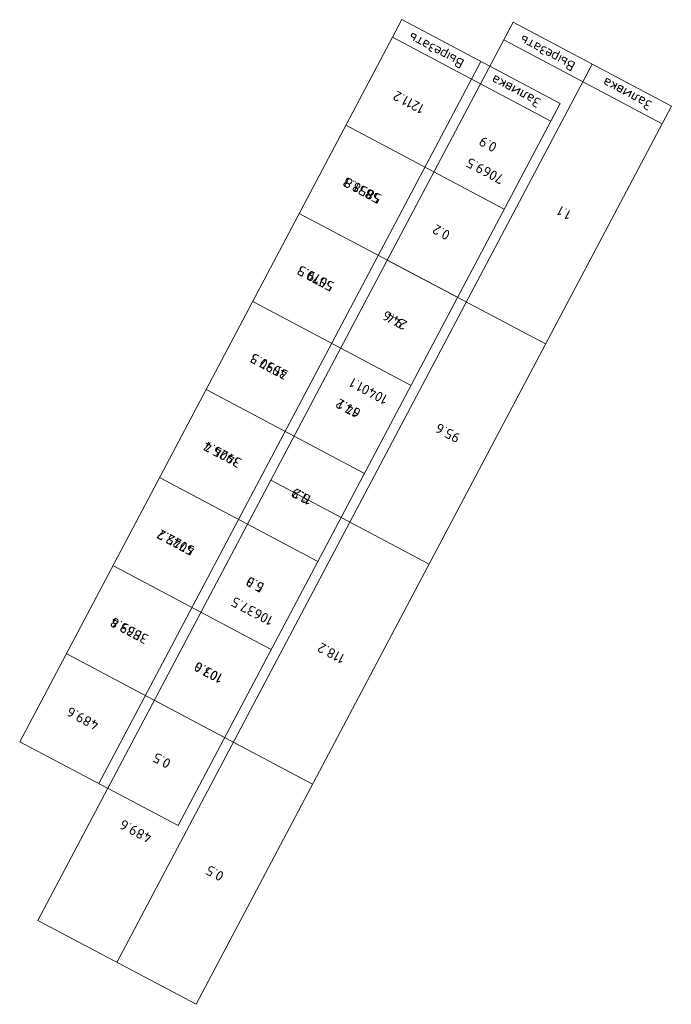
# Model space of a CAD drawing. Header units: millimetres. Extents: x -50987266 to 2610517, y -212233 to 51153522.
# Tile 1 of 174: x -50865773 to -50865642, y 51153325 to 51153522. Entities that reach past the tile are written whole.
import ezdxf
from ezdxf.enums import TextEntityAlignment as Align

# ---------------------------------------------------------------- set-up
doc = ezdxf.new("R2010")
doc.units = ezdxf.units.MM
doc.layers.add('S - LINE', color=7, linetype='Continuous', lineweight=15)
doc.layers.add('TOPO$0$EW-TABLE', color=1, linetype='Continuous', true_color=0xff0000)
doc.styles.add('TOPO$0$Bm431', font='txt', dxfattribs={"height": 2})
doc.styles.add('TOPO$0$Standard', font='simplex.shx')

# ---------------------------------------------------------------- blocks, each defined once
blk = doc.blocks.new('*T295')
at = {"layer": 'TOPO$0$EW-TABLE', "color": 0, "linetype": 'ByBlock', "lineweight": -2, "transparency": 16777216}
for p, q in [((-0.03185, 0.01677), (0.04456, 0.16189)), ((0.07641, 0.14511), (0.04456, 0.16189)), ((0.07455, 0.14157), (0.04269, 0.15835)), ((-0.01593, 0.00839), (0.06048, 0.1535)), ((0, 0), (0.07641, 0.14511)), ((0.06523, 0.12388), (0.03337, 0.14065)), ((0.05591, 0.10618), (0.02406, 0.12295)), ((0.04659, 0.08848), (0.01474, 0.10526)), ((0.03727, 0.07079), (0.00542, 0.08756)), ((0.02795, 0.05309), (-0.0039, 0.06986)), ((0.01864, 0.03539), (-0.01322, 0.05217)), ((0.00932, 0.0177), (-0.02254, 0.03447)), ((0, 0), (-0.03185, 0.01677))]:
    blk.add_line(p, q, dxfattribs=at)
at = {"layer": 'TOPO$0$EW-TABLE', "transparency": 16777216, "char_height": 0.002, "width": 0.01788, "attachment_point": 5, "rotation": 152.2308, "style": 'TOPO$0$Standard'}
for s, insert in [('Вырезать', (0.05159, 0.15592)), ('Заливка', (0.06751, 0.14754)), ('1211.2', (0.046, 0.1453)), ('0.9', (0.06192, 0.13692)), ('5831.8', (0.03668, 0.12761)), ('0.2', (0.0526, 0.11922)), ('5519.5', (0.02736, 0.10991)), ('9.4', (0.04329, 0.10152)), ('4030.3', (0.01804, 0.09221)), ('17.1', (0.03397, 0.08383)), ('3925.7', (0.00872, 0.07452)), ('6.2', (0.02465, 0.06613)), ('4742.7', (-0.00059, 0.05682)), ('5.3', (0.01533, 0.04843)), ('3539.8', (-0.00991, 0.03912)), ('103.6', (0.00601, 0.03074)), ('489.6', (-0.01923, 0.02143)), ('0.5', (-0.0033, 0.01304))]:
    blk.add_mtext(s, dxfattribs=dict(at, insert=insert))
blk = doc.blocks.new('*T312')
at = {"layer": 'TOPO$0$EW-TABLE', "color": 0, "linetype": 'ByBlock', "lineweight": -2, "transparency": 16777216}
for p, q in [((-0.03185, 0.01677), (0.04456, 0.16189)), ((0.07641, 0.14511), (0.04456, 0.16189)), ((0.07455, 0.14157), (0.04269, 0.15835)), ((-0.01593, 0.00839), (0.06048, 0.1535)), ((0, 0), (0.07641, 0.14511)), ((0.06523, 0.12388), (0.03337, 0.14065)), ((0.05591, 0.10618), (0.02406, 0.12295)), ((0.04659, 0.08848), (0.01474, 0.10526)), ((0.03727, 0.07079), (0.00542, 0.08756)), ((0.02795, 0.05309), (-0.0039, 0.06986)), ((0.01864, 0.03539), (-0.01322, 0.05217)), ((0.00932, 0.0177), (-0.02254, 0.03447)), ((0, 0), (-0.03185, 0.01677))]:
    blk.add_line(p, q, dxfattribs=at)
at = {"layer": 'TOPO$0$EW-TABLE', "transparency": 16777216, "char_height": 0.002, "width": 0.01788, "attachment_point": 5, "rotation": 152.2308, "style": 'TOPO$0$Standard'}
for s, insert in [('Вырезать', (0.05159, 0.15592)), ('Заливка', (0.06751, 0.14754)), ('1211.2', (0.046, 0.1453)), ('0.9', (0.06192, 0.13692)), ('5858.3', (0.03668, 0.12761)), ('0.2', (0.0526, 0.11922)), ('5070.3', (0.02736, 0.10991)), ('24.6', (0.04329, 0.10152)), ('3597.5', (0.01804, 0.09221)), ('64.2', (0.03397, 0.08383)), ('3404.4', (0.00872, 0.07452)), ('11.9', (0.02465, 0.06613)), ('5025.2', (-0.00059, 0.05682)), ('6.0', (0.01533, 0.04843)), ('3863.4', (-0.00991, 0.03912)), ('107.0', (0.00601, 0.03074)), ('489.6', (-0.01923, 0.02143)), ('0.5', (-0.0033, 0.01304))]:
    blk.add_mtext(s, dxfattribs=dict(at, insert=insert))
blk = doc.blocks.new('*T321')
at = {"layer": 'TOPO$0$EW-TABLE', "color": 0, "linetype": 'ByBlock', "lineweight": -2, "transparency": 16777216}
for p, q in [((-0.03185, 0.01677), (0.06319, 0.19728)), ((0.09505, 0.18051), (0.06319, 0.19728)), ((0.09318, 0.17697), (0.06133, 0.19374)), ((-0.01593, 0.00839), (0.07912, 0.18889)), ((0, 0), (0.09505, 0.18051)), ((0.06989, 0.13272), (0.03803, 0.1495)), ((0.04659, 0.08848), (0.01474, 0.10526)), ((0.0233, 0.04424), (-0.00856, 0.06101)), ((0, 0), (-0.03185, 0.01677))]:
    blk.add_line(p, q, dxfattribs=at)
at = {"layer": 'TOPO$0$EW-TABLE', "transparency": 16777216, "char_height": 0.002, "width": 0.01788, "attachment_point": 5, "rotation": 152.2308, "style": 'TOPO$0$Standard'}
for s, insert in [('Вырезать', (0.07022, 0.19132)), ('Заливка', (0.08615, 0.18293)), ('7069.5', (0.05764, 0.16743)), ('1.1', (0.07357, 0.15904)), ('10401.1', (0.03435, 0.12318)), ('95.6', (0.05028, 0.1148)), ('10637.5', (0.01105, 0.07894)), ('118.2', (0.02698, 0.07056)), ('489.6', (-0.01224, 0.0347)), ('0.5', (0.00368, 0.02631))]:
    blk.add_mtext(s, dxfattribs=dict(at, insert=insert))
blk = doc.blocks.new('TOPO')
for name, p in [('*T295', (-50986.8186, 51032.58447)), ('*T312', (-50986.8186, 51032.58447)), ('*T321', (-50986.81488, 51032.5486))]:
    blk.add_blockref(name, p)
at = {"style": 'TOPO$0$Bm431'}
blk.add_attdef('X', text='', height=2, rotation=152.2308, dxfattribs=at).set_placement((118.47893, 59.52495), align=Align.TOP_LEFT)
blk.add_attdef('Y', (114.37565, 55.91736), '', height=2, rotation=242.2308, dxfattribs=at)

msp = doc.modelspace()

# ---------------------------------------------------------------- block references
at = {"layer": 'S - LINE', "xscale": 999.9999999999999, "yscale": 999.9999999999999, "zscale": 999.9999999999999, "rotation": 359.8641595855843}
msp.add_blockref('TOPO', (-57.31, 36.86), dxfattribs=at)

doc.saveas('drawing.dxf')
